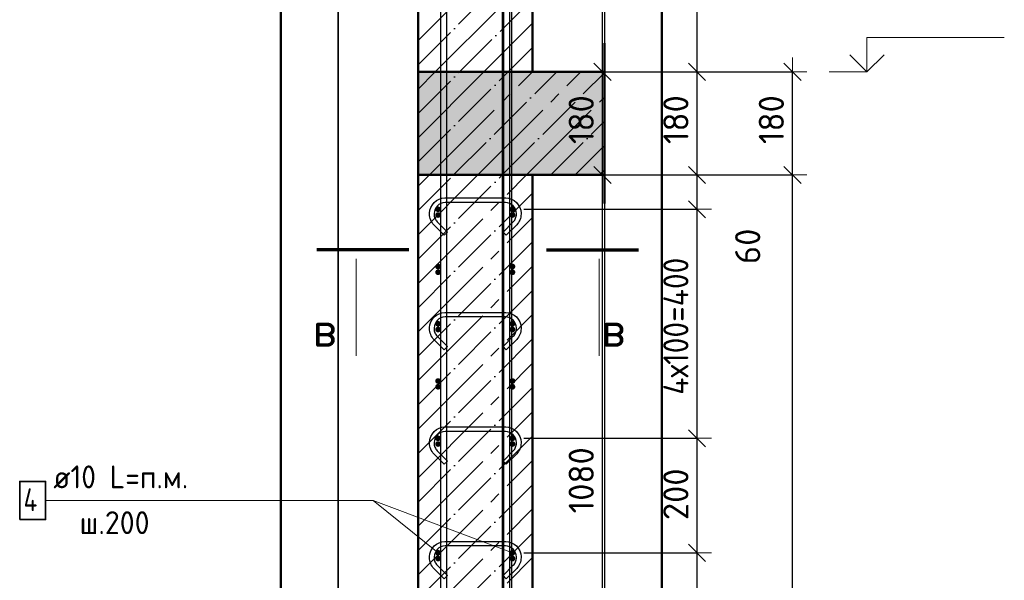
# Model space of a CAD drawing. Header units: millimetres. Extents: x -30645 to 44626, y 46540 to 77351.
# Tile 26 of 84: x -24316 to -22596, y 54207 to 55186. Entities that reach past the tile are written whole.
import ezdxf

# ---------------------------------------------------------------- set-up
doc = ezdxf.new("R2010")
doc.units = ezdxf.units.MM
doc.header["$PDMODE"] = 65
doc.linetypes.add('______11', pattern=[100, 80, -10, 0, -10])
doc.linetypes.add('______5', pattern=[220, 160, -20, 20, -20])
for name, color, linetype, lineweight in [('Standard', 7, 'Continuous', 25), ('Арм.стержн. Арматура края', 96, 'Continuous', 35), ('Арм.стержн. вертикальными 1', 22, 'Continuous', 35), ('Арм.стержн.горизонт. 1', 180, 'Continuous', 35), ('Высотная отметки_ общее', 7, 'Continuous', 13), ('Размерная линия_ общее', 7, 'Continuous', 13)]:
    doc.layers.add(name, color=color, linetype=linetype, lineweight=lineweight)
doc.layers.add('Арм.стержн. вертикальными 2', color=7, linetype='Continuous', lineweight=35, true_color=0x006e00)
doc.layers.add('Арм.стержн.Стяжки', color=7, linetype='Continuous', lineweight=35, true_color=0x501e0f)
doc.styles.add('ISOCPEUR', font='ISOCPEUR')
doc.dimstyles.new('DIMSTYLE_12', dxfattribs={"dimtxt": 44, "dimasz": 50, "dimexe": 0, "dimexo": 0, "dimgap": 22, "dimtad": 0, "dimdec": 0, "dimrnd": 5, "dimzin": 12, "dimdsep": 46, "dimtxsty": 'ISOCPEUR', "dimblk1": 'ALL_ML_STRICH', "dimblk2": 'ALL_ML_STRICH', "dimsah": 1, "dimcen": 0, "dimclrd": 7, "dimclre": 256, "dimclrt": 7, "dimadec": 0, "dimazin": 0, "dimtfac": 1, "dimtdec": 0, "dimtix": 1, "dimtmove": 2, "dimatfit": 3, "dimfxl": 0, "dimtvp": 1.2, "dimtzin": 0, "dimlwd": 0, "dimlwe": -3, "dimarcsym": 0})
doc.dimstyles.new('DIMSTYLE_3', dxfattribs={"dimtxt": 44, "dimasz": 50, "dimexe": 0, "dimexo": 0, "dimgap": 22, "dimtad": 2, "dimdec": 0, "dimrnd": 5, "dimzin": 12, "dimdsep": 46, "dimtxsty": 'ISOCPEUR', "dimblk1": 'ALL_ML_STRICH', "dimblk2": 'ALL_ML_STRICH', "dimsah": 1, "dimcen": 0, "dimclrd": 7, "dimclre": 256, "dimclrt": 7, "dimadec": 0, "dimazin": 0, "dimtfac": 1, "dimtdec": 0, "dimtix": 1, "dimtmove": 2, "dimatfit": 3, "dimfxl": 0, "dimtzin": 0, "dimlwd": 0, "dimlwe": -3, "dimarcsym": 0})

# ---------------------------------------------------------------- blocks, each defined once
blk = doc.blocks.new('ALL_ML_STRICH')
at = {"color": 0, "linetype": 'ByBlock', "lineweight": -2}
for p, q in [((0, -0.5), (0, 0.5)), ((-1, 0), (0.5, 0)), ((-0.3, -0.3), (0.3, 0.3))]:
    blk.add_line(p, q, dxfattribs=at)
blk = doc.blocks.new('*D161')
at = {"layer": 'DEFPOINTS', "color": 7, "linetype": 'Continuous', "lineweight": 13, "transparency": 33554687}
for p in [(-23420.5, 54915), (-23473, 53835), (-23298.4, 53835)]:
    blk.add_point(p, dxfattribs=at)
at = {"layer": 'Размерная линия_ общее', "color": 253, "linetype": 'Continuous', "lineweight": -2, "true_color": 0xa0a0a0, "transparency": 33554687}
for p, q in [((-23400.5, 54915), (-23298.4, 54915)), ((-23453, 53835), (-23298.4, 53835))]:
    blk.add_line(p, q, dxfattribs=at)
at = {"layer": 'Размерная линия_ общее', "color": 7, "linetype": 'Continuous', "lineweight": -2, "transparency": 33554687}
blk.add_line((-23298.4, 53835), (-23298.4, 54915), dxfattribs=at)
at = {"layer": 'Размерная линия_ общее', "color": 7, "linetype": 'Continuous', "lineweight": 13, "transparency": 33554687, "xscale": 50, "yscale": 50, "zscale": 50}
for p, rotation in [((-23298.4, 54915), 90), ((-23298.4, 53835), 270)]:
    blk.add_blockref('ALL_ML_STRICH', p, dxfattribs=dict(at, rotation=rotation))
at = {"layer": 'Размерная линия_ общее', "color": 7, "linetype": 'Continuous', "lineweight": 13, "transparency": 33554687, "insert": (-23335.4, 54381.6), "char_height": 44, "width": 176, "attachment_point": 5, "rotation": 90, "style": 'ISOCPEUR'}
blk.add_mtext('\\A1;{1080}', dxfattribs=at)
blk = doc.blocks.new('*D162')
at = {"layer": 'DEFPOINTS', "color": 7, "linetype": 'Continuous', "lineweight": 13, "transparency": 33554687}
for p in [(-23420.5, 55095), (-23420.5, 54915), (-23298.4, 54915)]:
    blk.add_point(p, dxfattribs=at)
at = {"layer": 'Размерная линия_ общее', "color": 253, "linetype": 'Continuous', "lineweight": -2, "true_color": 0xa0a0a0, "transparency": 33554687}
for p, q in [((-23400.5, 55095), (-23298.4, 55095)), ((-23400.5, 54915), (-23298.4, 54915))]:
    blk.add_line(p, q, dxfattribs=at)
at = {"layer": 'Размерная линия_ общее', "color": 7, "linetype": 'Continuous', "lineweight": -2, "transparency": 33554687}
blk.add_line((-23298.4, 54915), (-23298.4, 55095), dxfattribs=at)
at = {"layer": 'Размерная линия_ общее', "color": 7, "linetype": 'Continuous', "lineweight": 13, "transparency": 33554687, "xscale": 50, "yscale": 50, "zscale": 50}
for p, rotation in [((-23298.4, 55095), 90), ((-23298.4, 54915), 270)]:
    blk.add_blockref('ALL_ML_STRICH', p, dxfattribs=dict(at, rotation=rotation))
at = {"layer": 'Размерная линия_ общее', "color": 7, "linetype": 'Continuous', "lineweight": 13, "transparency": 33554687, "insert": (-23335.4, 55011.6), "char_height": 44, "width": 132, "attachment_point": 5, "rotation": 90, "style": 'ISOCPEUR'}
blk.add_mtext('\\A1;{180}', dxfattribs=at)
blk = doc.blocks.new('*D163')
at = {"layer": 'DEFPOINTS', "color": 7, "linetype": 'Continuous', "lineweight": 13, "transparency": 33554687}
for p in [(-23457, 56175), (-23420.5, 55095), (-23298.4, 55095)]:
    blk.add_point(p, dxfattribs=at)
at = {"layer": 'Размерная линия_ общее', "color": 253, "linetype": 'Continuous', "lineweight": -2, "true_color": 0xa0a0a0, "transparency": 33554687}
for p, q in [((-23437, 56175), (-23298.4, 56175)), ((-23400.5, 55095), (-23298.4, 55095))]:
    blk.add_line(p, q, dxfattribs=at)
at = {"layer": 'Размерная линия_ общее', "color": 7, "linetype": 'Continuous', "lineweight": -2, "transparency": 33554687}
blk.add_line((-23298.4, 55095), (-23298.4, 56175), dxfattribs=at)
at = {"layer": 'Размерная линия_ общее', "color": 7, "linetype": 'Continuous', "lineweight": 13, "transparency": 33554687, "xscale": 50, "yscale": 50, "zscale": 50}
for p, rotation in [((-23298.4, 56175), 90), ((-23298.4, 55095), 270)]:
    blk.add_blockref('ALL_ML_STRICH', p, dxfattribs=dict(at, rotation=rotation))
at = {"layer": 'Размерная линия_ общее', "color": 7, "linetype": 'Continuous', "lineweight": 13, "transparency": 33554687, "insert": (-23335.4, 55641.6), "char_height": 44, "width": 176, "attachment_point": 5, "rotation": 90, "style": 'ISOCPEUR'}
blk.add_mtext('\\A1;{1080}', dxfattribs=at)
blk = doc.blocks.new('COMPLEX_ELEVATIONDIM_6')
at = {"layer": 'Высотная отметки_ общее', "color": 7, "linetype": 'Continuous', "lineweight": 13, "transparency": 33554687}
for p, q in [((-22836.3, 55095), (-22836.3, 55155)), ((-22836.3, 55155), (-22596.3, 55155)), ((-22836.3, 55095), (-22866.3, 55125)), ((-22836.3, 55095), (-22806.3, 55125)), ((-22836.3, 55095), (-22836.3, 55095)), ((-22836.3, 55095), (-22836.3, 55095)), ((-22836.3, 55095), (-22836.3, 55095)), ((-22836.3, 55095), (-22836.3, 55095))]:
    blk.add_line(p, q, dxfattribs=at)
blk.add_lwpolyline([(-22836.3, 55095), (-22842, 55095), (-22842, 55095), (-22902.5, 55095)], dxfattribs=at)
blk = doc.blocks.new('*D165')
at = {"layer": 'DEFPOINTS', "color": 7, "linetype": 'Continuous', "lineweight": 13, "transparency": 33554687}
for p in [(-23324.3, 54915), (-23295.6, 51795), (-22966.3, 51795)]:
    blk.add_point(p, dxfattribs=at)
at = {"layer": 'Размерная линия_ общее', "color": 253, "linetype": 'Continuous', "lineweight": -2, "true_color": 0xa0a0a0, "transparency": 33554687}
for p, q in [((-23304.3, 54915), (-22966.3, 54915)), ((-23275.6, 51795), (-22966.3, 51795))]:
    blk.add_line(p, q, dxfattribs=at)
at = {"layer": 'Размерная линия_ общее', "color": 7, "linetype": 'Continuous', "lineweight": -2, "transparency": 33554687}
blk.add_line((-22966.3, 51795), (-22966.3, 54915), dxfattribs=at)
at = {"layer": 'Размерная линия_ общее', "color": 7, "linetype": 'Continuous', "lineweight": 13, "transparency": 33554687, "xscale": 50, "yscale": 50, "zscale": 50}
for p, rotation in [((-22966.3, 54915), 90), ((-22966.3, 51795), 270)]:
    blk.add_blockref('ALL_ML_STRICH', p, dxfattribs=dict(at, rotation=rotation))
at = {"layer": 'Размерная линия_ общее', "color": 7, "linetype": 'Continuous', "lineweight": 13, "transparency": 33554687, "insert": (-23003.3, 53361.6), "char_height": 44, "width": 176, "attachment_point": 5, "rotation": 90, "style": 'ISOCPEUR'}
blk.add_mtext('\\A1;{3120}', dxfattribs=at)
blk = doc.blocks.new('*D166')
at = {"layer": 'DEFPOINTS', "color": 7, "linetype": 'Continuous', "lineweight": 13, "transparency": 33554687}
for p in [(-23320.2, 55095), (-23324.3, 54915), (-22966.3, 54915)]:
    blk.add_point(p, dxfattribs=at)
at = {"layer": 'Размерная линия_ общее', "color": 253, "linetype": 'Continuous', "lineweight": -2, "true_color": 0xa0a0a0, "transparency": 33554687}
for p, q in [((-23300.2, 55095), (-22966.3, 55095)), ((-23304.3, 54915), (-22966.3, 54915))]:
    blk.add_line(p, q, dxfattribs=at)
at = {"layer": 'Размерная линия_ общее', "color": 7, "linetype": 'Continuous', "lineweight": -2, "transparency": 33554687}
blk.add_line((-22966.3, 54915), (-22966.3, 55095), dxfattribs=at)
at = {"layer": 'Размерная линия_ общее', "color": 7, "linetype": 'Continuous', "lineweight": 13, "transparency": 33554687, "xscale": 50, "yscale": 50, "zscale": 50}
for p, rotation in [((-22966.3, 55095), 90), ((-22966.3, 54915), 270)]:
    blk.add_blockref('ALL_ML_STRICH', p, dxfattribs=dict(at, rotation=rotation))
at = {"layer": 'Размерная линия_ общее', "color": 7, "linetype": 'Continuous', "lineweight": 13, "transparency": 33554687, "insert": (-23003.3, 55011.6), "char_height": 44, "width": 132, "attachment_point": 5, "rotation": 90, "style": 'ISOCPEUR'}
blk.add_mtext('\\A1;{180}', dxfattribs=at)
blk = doc.blocks.new('*D168')
at = {"layer": 'DEFPOINTS', "color": 7, "linetype": 'Continuous', "lineweight": 13, "transparency": 33554687}
for p in [(-23455.5, 54255), (-23455.5, 51855), (-23133.1, 51855)]:
    blk.add_point(p, dxfattribs=at)
at = {"layer": 'Размерная линия_ общее', "color": 253, "linetype": 'Continuous', "lineweight": -2, "true_color": 0xa0a0a0, "transparency": 33554687}
for p, q in [((-23435.5, 54255), (-23133.1, 54255)), ((-23435.5, 51855), (-23133.1, 51855))]:
    blk.add_line(p, q, dxfattribs=at)
at = {"layer": 'Размерная линия_ общее', "color": 7, "linetype": 'Continuous', "lineweight": -2, "transparency": 33554687}
blk.add_line((-23133.1, 51855), (-23133.1, 54255), dxfattribs=at)
at = {"layer": 'Размерная линия_ общее', "color": 7, "linetype": 'Continuous', "lineweight": 13, "transparency": 33554687, "xscale": 50, "yscale": 50, "zscale": 50}
for p, rotation in [((-23133.1, 54255), 90), ((-23133.1, 51855), 270)]:
    blk.add_blockref('ALL_ML_STRICH', p, dxfattribs=dict(at, rotation=rotation))
at = {"layer": 'Размерная линия_ общее', "color": 7, "linetype": 'Continuous', "lineweight": 13, "transparency": 33554687, "insert": (-23192.1, 52905), "char_height": 44, "width": 2.2, "attachment_point": 1, "rotation": 90, "line_spacing_factor": 0.60241, "style": 'ISOCPEUR'}
blk.add_mtext('\\W0.91;12х200=2400', dxfattribs=at)
blk = doc.blocks.new('*D169')
at = {"layer": 'DEFPOINTS', "color": 7, "linetype": 'Continuous', "lineweight": 13, "transparency": 33554687}
for p in [(-23455.5, 54455), (-23455.5, 54255), (-23133.1, 54255)]:
    blk.add_point(p, dxfattribs=at)
at = {"layer": 'Размерная линия_ общее', "color": 253, "linetype": 'Continuous', "lineweight": -2, "true_color": 0xa0a0a0, "transparency": 33554687}
for p, q in [((-23435.5, 54455), (-23133.1, 54455)), ((-23435.5, 54255), (-23133.1, 54255))]:
    blk.add_line(p, q, dxfattribs=at)
at = {"layer": 'Размерная линия_ общее', "color": 7, "linetype": 'Continuous', "lineweight": -2, "transparency": 33554687}
blk.add_line((-23133.1, 54255), (-23133.1, 54455), dxfattribs=at)
at = {"layer": 'Размерная линия_ общее', "color": 7, "linetype": 'Continuous', "lineweight": 13, "transparency": 33554687, "xscale": 50, "yscale": 50, "zscale": 50}
for p, rotation in [((-23133.1, 54455), 90), ((-23133.1, 54255), 270)]:
    blk.add_blockref('ALL_ML_STRICH', p, dxfattribs=dict(at, rotation=rotation))
at = {"layer": 'Размерная линия_ общее', "color": 7, "linetype": 'Continuous', "lineweight": 13, "transparency": 33554687, "insert": (-23170.1, 54357.2), "char_height": 44, "width": 132, "attachment_point": 5, "rotation": 90, "style": 'ISOCPEUR'}
blk.add_mtext('\\A1;{200}', dxfattribs=at)
blk = doc.blocks.new('*D170')
at = {"layer": 'DEFPOINTS', "color": 7, "linetype": 'Continuous', "lineweight": 13, "transparency": 33554687}
for p in [(-23455.5, 54855), (-23455.5, 54455), (-23133.1, 54455)]:
    blk.add_point(p, dxfattribs=at)
at = {"layer": 'Размерная линия_ общее', "color": 253, "linetype": 'Continuous', "lineweight": -2, "true_color": 0xa0a0a0, "transparency": 33554687}
for p, q in [((-23435.5, 54855), (-23133.1, 54855)), ((-23435.5, 54455), (-23133.1, 54455))]:
    blk.add_line(p, q, dxfattribs=at)
at = {"layer": 'Размерная линия_ общее', "color": 7, "linetype": 'Continuous', "lineweight": -2, "transparency": 33554687}
blk.add_line((-23133.1, 54455), (-23133.1, 54855), dxfattribs=at)
at = {"layer": 'Размерная линия_ общее', "color": 7, "linetype": 'Continuous', "lineweight": 13, "transparency": 33554687, "xscale": 50, "yscale": 50, "zscale": 50}
for p, rotation in [((-23133.1, 54855), 90), ((-23133.1, 54455), 270)]:
    blk.add_blockref('ALL_ML_STRICH', p, dxfattribs=dict(at, rotation=rotation))
at = {"layer": 'Размерная линия_ общее', "color": 7, "linetype": 'Continuous', "lineweight": 13, "transparency": 33554687, "insert": (-23192.1, 54531), "char_height": 44, "width": 2.2, "attachment_point": 1, "rotation": 90, "line_spacing_factor": 0.60241, "style": 'ISOCPEUR'}
blk.add_mtext('\\W0.91;4х100=400', dxfattribs=at)
blk = doc.blocks.new('*D171')
at = {"layer": 'DEFPOINTS', "color": 7, "linetype": 'Continuous', "lineweight": 13, "transparency": 33554687}
for p in [(-23420.5, 54915), (-23455.5, 54855), (-23133.1, 54855)]:
    blk.add_point(p, dxfattribs=at)
at = {"layer": 'Размерная линия_ общее', "color": 253, "linetype": 'Continuous', "lineweight": -2, "true_color": 0xa0a0a0, "transparency": 33554687}
for p, q in [((-23400.5, 54915), (-23133.1, 54915)), ((-23435.5, 54855), (-23133.1, 54855))]:
    blk.add_line(p, q, dxfattribs=at)
at = {"layer": 'Размерная линия_ общее', "color": 7, "linetype": 'Continuous', "lineweight": -2, "transparency": 33554687}
blk.add_line((-23133.1, 54855), (-23133.1, 54915), dxfattribs=at)
at = {"layer": 'Размерная линия_ общее', "color": 7, "linetype": 'Continuous', "lineweight": 13, "transparency": 33554687, "xscale": 50, "yscale": 50, "zscale": 50}
for p, rotation in [((-23133.1, 54915), 90), ((-23133.1, 54855), 270)]:
    blk.add_blockref('ALL_ML_STRICH', p, dxfattribs=dict(at, rotation=rotation))
at = {"layer": 'Размерная линия_ общее', "color": 7, "linetype": 'Continuous', "lineweight": 13, "transparency": 33554687, "insert": (-23044.6, 54790.3), "char_height": 44, "width": 88, "attachment_point": 5, "rotation": 90, "style": 'ISOCPEUR'}
blk.add_mtext('\\A1;{60}', dxfattribs=at)
blk = doc.blocks.new('*D172')
at = {"layer": 'DEFPOINTS', "color": 7, "linetype": 'Continuous', "lineweight": 13, "transparency": 33554687}
for p in [(-23420.5, 55095), (-23420.5, 54915), (-23133.1, 54915)]:
    blk.add_point(p, dxfattribs=at)
at = {"layer": 'Размерная линия_ общее', "color": 253, "linetype": 'Continuous', "lineweight": -2, "true_color": 0xa0a0a0, "transparency": 33554687}
for p, q in [((-23400.5, 55095), (-23133.1, 55095)), ((-23400.5, 54915), (-23133.1, 54915))]:
    blk.add_line(p, q, dxfattribs=at)
at = {"layer": 'Размерная линия_ общее', "color": 7, "linetype": 'Continuous', "lineweight": -2, "transparency": 33554687}
blk.add_line((-23133.1, 54915), (-23133.1, 55095), dxfattribs=at)
at = {"layer": 'Размерная линия_ общее', "color": 7, "linetype": 'Continuous', "lineweight": 13, "transparency": 33554687, "xscale": 50, "yscale": 50, "zscale": 50}
for p, rotation in [((-23133.1, 55095), 90), ((-23133.1, 54915), 270)]:
    blk.add_blockref('ALL_ML_STRICH', p, dxfattribs=dict(at, rotation=rotation))
at = {"layer": 'Размерная линия_ общее', "color": 7, "linetype": 'Continuous', "lineweight": 13, "transparency": 33554687, "insert": (-23170.1, 55011.6), "char_height": 44, "width": 132, "attachment_point": 5, "rotation": 90, "style": 'ISOCPEUR'}
blk.add_mtext('\\A1;{180}', dxfattribs=at)
blk = doc.blocks.new('*D173')
at = {"layer": 'DEFPOINTS', "color": 7, "linetype": 'Continuous', "lineweight": 13, "transparency": 33554687}
for p in [(-23460.5, 55925), (-23420.5, 55095), (-23133.1, 55095)]:
    blk.add_point(p, dxfattribs=at)
at = {"layer": 'Размерная линия_ общее', "color": 253, "linetype": 'Continuous', "lineweight": -2, "true_color": 0xa0a0a0, "transparency": 33554687}
for p, q in [((-23440.5, 55925), (-23133.1, 55925)), ((-23400.5, 55095), (-23133.1, 55095))]:
    blk.add_line(p, q, dxfattribs=at)
at = {"layer": 'Размерная линия_ общее', "color": 7, "linetype": 'Continuous', "lineweight": -2, "transparency": 33554687}
blk.add_line((-23133.1, 55095), (-23133.1, 55925), dxfattribs=at)
at = {"layer": 'Размерная линия_ общее', "color": 7, "linetype": 'Continuous', "lineweight": 13, "transparency": 33554687, "xscale": 50, "yscale": 50, "zscale": 50}
for p, rotation in [((-23133.1, 55925), 90), ((-23133.1, 55095), 270)]:
    blk.add_blockref('ALL_ML_STRICH', p, dxfattribs=dict(at, rotation=rotation))
at = {"layer": 'Размерная линия_ общее', "color": 7, "linetype": 'Continuous', "lineweight": 13, "transparency": 33554687, "insert": (-23170.1, 55512.2), "char_height": 44, "width": 132, "attachment_point": 5, "rotation": 90, "style": 'ISOCPEUR'}
blk.add_mtext('\\A1;{830}', dxfattribs=at)

msp = doc.modelspace()

# ---------------------------------------------------------------- hatches: boundary and pattern name
at = {"layer": 'Standard', "linetype": 'Continuous', "lineweight": -3, "transparency": 33554687}
msp.add_hatch(color=9, dxfattribs=at).paths.add_polyline_path([(-23620.5, 55095), (-23620.5, 54915), (-23294.9, 54915), (-23294.9, 55095)])
at = {"layer": 'Арм.стержн. Арматура края', "linetype": 'Continuous', "lineweight": 50, "transparency": 33554687}
for points in [[(-23580.5, 54845), (-23580.9, 54847), (-23582, 54848.6), (-23583.6, 54849.7), (-23585.5, 54850), (-23587.4, 54849.7), (-23589, 54848.6), (-23590.1, 54847), (-23590.5, 54845), (-23590.1, 54843.1), (-23589, 54841.5), (-23587.4, 54840.4), (-23585.5, 54840), (-23583.6, 54840.4), (-23582, 54841.5), (-23580.9, 54843.1)], [(-23450.5, 54845), (-23450.9, 54847), (-23452, 54848.6), (-23453.6, 54849.7), (-23455.5, 54850), (-23457.4, 54849.7), (-23459, 54848.6), (-23460.1, 54847), (-23460.5, 54845), (-23460.1, 54843.1), (-23459, 54841.5), (-23457.4, 54840.4), (-23455.5, 54840), (-23453.6, 54840.4), (-23452, 54841.5), (-23450.9, 54843.1)], [(-23580.5, 54745), (-23580.9, 54747), (-23582, 54748.6), (-23583.6, 54749.7), (-23585.5, 54750), (-23587.4, 54749.7), (-23589, 54748.6), (-23590.1, 54747), (-23590.5, 54745), (-23590.1, 54743.1), (-23589, 54741.5), (-23587.4, 54740.4), (-23585.5, 54740), (-23583.6, 54740.4), (-23582, 54741.5), (-23580.9, 54743.1)], [(-23450.5, 54745), (-23450.9, 54747), (-23452, 54748.6), (-23453.6, 54749.7), (-23455.5, 54750), (-23457.4, 54749.7), (-23459, 54748.6), (-23460.1, 54747), (-23460.5, 54745), (-23460.1, 54743.1), (-23459, 54741.5), (-23457.4, 54740.4), (-23455.5, 54740), (-23453.6, 54740.4), (-23452, 54741.5), (-23450.9, 54743.1)], [(-23580.5, 54645), (-23580.9, 54647), (-23582, 54648.6), (-23583.6, 54649.7), (-23585.5, 54650), (-23587.4, 54649.7), (-23589, 54648.6), (-23590.1, 54647), (-23590.5, 54645), (-23590.1, 54643.1), (-23589, 54641.5), (-23587.4, 54640.4), (-23585.5, 54640), (-23583.6, 54640.4), (-23582, 54641.5), (-23580.9, 54643.1)], [(-23450.5, 54645), (-23450.9, 54647), (-23452, 54648.6), (-23453.6, 54649.7), (-23455.5, 54650), (-23457.4, 54649.7), (-23459, 54648.6), (-23460.1, 54647), (-23460.5, 54645), (-23460.1, 54643.1), (-23459, 54641.5), (-23457.4, 54640.4), (-23455.5, 54640), (-23453.6, 54640.4), (-23452, 54641.5), (-23450.9, 54643.1)], [(-23580.5, 54545), (-23580.9, 54547), (-23582, 54548.6), (-23583.6, 54549.7), (-23585.5, 54550), (-23587.4, 54549.7), (-23589, 54548.6), (-23590.1, 54547), (-23590.5, 54545), (-23590.1, 54543.1), (-23589, 54541.5), (-23587.4, 54540.4), (-23585.5, 54540), (-23583.6, 54540.4), (-23582, 54541.5), (-23580.9, 54543.1)], [(-23450.5, 54545), (-23450.9, 54547), (-23452, 54548.6), (-23453.6, 54549.7), (-23455.5, 54550), (-23457.4, 54549.7), (-23459, 54548.6), (-23460.1, 54547), (-23460.5, 54545), (-23460.1, 54543.1), (-23459, 54541.5), (-23457.4, 54540.4), (-23455.5, 54540), (-23453.6, 54540.4), (-23452, 54541.5), (-23450.9, 54543.1)], [(-23580.5, 54445), (-23580.9, 54447), (-23582, 54448.6), (-23583.6, 54449.7), (-23585.5, 54450), (-23587.4, 54449.7), (-23589, 54448.6), (-23590.1, 54447), (-23590.5, 54445), (-23590.1, 54443.1), (-23589, 54441.5), (-23587.4, 54440.4), (-23585.5, 54440), (-23583.6, 54440.4), (-23582, 54441.5), (-23580.9, 54443.1)], [(-23450.5, 54445), (-23450.9, 54447), (-23452, 54448.6), (-23453.6, 54449.7), (-23455.5, 54450), (-23457.4, 54449.7), (-23459, 54448.6), (-23460.1, 54447), (-23460.5, 54445), (-23460.1, 54443.1), (-23459, 54441.5), (-23457.4, 54440.4), (-23455.5, 54440), (-23453.6, 54440.4), (-23452, 54441.5), (-23450.9, 54443.1)], [(-23580.5, 54245), (-23580.9, 54247), (-23582, 54248.6), (-23583.6, 54249.7), (-23585.5, 54250), (-23587.4, 54249.7), (-23589, 54248.6), (-23590.1, 54247), (-23590.5, 54245), (-23590.1, 54243.1), (-23589, 54241.5), (-23587.4, 54240.4), (-23585.5, 54240), (-23583.6, 54240.4), (-23582, 54241.5), (-23580.9, 54243.1)], [(-23450.5, 54245), (-23450.9, 54247), (-23452, 54248.6), (-23453.6, 54249.7), (-23455.5, 54250), (-23457.4, 54249.7), (-23459, 54248.6), (-23460.1, 54247), (-23460.5, 54245), (-23460.1, 54243.1), (-23459, 54241.5), (-23457.4, 54240.4), (-23455.5, 54240), (-23453.6, 54240.4), (-23452, 54241.5), (-23450.9, 54243.1)]]:
    msp.add_hatch(color=4, dxfattribs=at).paths.add_polyline_path(points)
at = {"layer": 'Арм.стержн.горизонт. 1', "linetype": 'Continuous', "lineweight": 50, "transparency": 33554687}
for points in [[(-23580.5, 54855), (-23580.9, 54857), (-23582, 54858.6), (-23583.6, 54859.7), (-23585.5, 54860), (-23587.4, 54859.7), (-23589, 54858.6), (-23590.1, 54857), (-23590.5, 54855), (-23590.1, 54853.1), (-23589, 54851.5), (-23587.4, 54850.4), (-23585.5, 54850), (-23583.6, 54850.4), (-23582, 54851.5), (-23580.9, 54853.1)], [(-23450.5, 54855), (-23450.9, 54857), (-23452, 54858.6), (-23453.6, 54859.7), (-23455.5, 54860), (-23457.4, 54859.7), (-23459, 54858.6), (-23460.1, 54857), (-23460.5, 54855), (-23460.1, 54853.1), (-23459, 54851.5), (-23457.4, 54850.4), (-23455.5, 54850), (-23453.6, 54850.4), (-23452, 54851.5), (-23450.9, 54853.1)], [(-23580.5, 54755), (-23580.9, 54757), (-23582, 54758.6), (-23583.6, 54759.7), (-23585.5, 54760), (-23587.4, 54759.7), (-23589, 54758.6), (-23590.1, 54757), (-23590.5, 54755), (-23590.1, 54753.1), (-23589, 54751.5), (-23587.4, 54750.4), (-23585.5, 54750), (-23583.6, 54750.4), (-23582, 54751.5), (-23580.9, 54753.1)], [(-23450.5, 54755), (-23450.9, 54757), (-23452, 54758.6), (-23453.6, 54759.7), (-23455.5, 54760), (-23457.4, 54759.7), (-23459, 54758.6), (-23460.1, 54757), (-23460.5, 54755), (-23460.1, 54753.1), (-23459, 54751.5), (-23457.4, 54750.4), (-23455.5, 54750), (-23453.6, 54750.4), (-23452, 54751.5), (-23450.9, 54753.1)], [(-23580.5, 54655), (-23580.9, 54657), (-23582, 54658.6), (-23583.6, 54659.7), (-23585.5, 54660), (-23587.4, 54659.7), (-23589, 54658.6), (-23590.1, 54657), (-23590.5, 54655), (-23590.1, 54653.1), (-23589, 54651.5), (-23587.4, 54650.4), (-23585.5, 54650), (-23583.6, 54650.4), (-23582, 54651.5), (-23580.9, 54653.1)], [(-23450.5, 54655), (-23450.9, 54657), (-23452, 54658.6), (-23453.6, 54659.7), (-23455.5, 54660), (-23457.4, 54659.7), (-23459, 54658.6), (-23460.1, 54657), (-23460.5, 54655), (-23460.1, 54653.1), (-23459, 54651.5), (-23457.4, 54650.4), (-23455.5, 54650), (-23453.6, 54650.4), (-23452, 54651.5), (-23450.9, 54653.1)], [(-23580.5, 54555), (-23580.9, 54557), (-23582, 54558.6), (-23583.6, 54559.7), (-23585.5, 54560), (-23587.4, 54559.7), (-23589, 54558.6), (-23590.1, 54557), (-23590.5, 54555), (-23590.1, 54553.1), (-23589, 54551.5), (-23587.4, 54550.4), (-23585.5, 54550), (-23583.6, 54550.4), (-23582, 54551.5), (-23580.9, 54553.1)], [(-23450.5, 54555), (-23450.9, 54557), (-23452, 54558.6), (-23453.6, 54559.7), (-23455.5, 54560), (-23457.4, 54559.7), (-23459, 54558.6), (-23460.1, 54557), (-23460.5, 54555), (-23460.1, 54553.1), (-23459, 54551.5), (-23457.4, 54550.4), (-23455.5, 54550), (-23453.6, 54550.4), (-23452, 54551.5), (-23450.9, 54553.1)], [(-23580.5, 54455), (-23580.9, 54457), (-23582, 54458.6), (-23583.6, 54459.7), (-23585.5, 54460), (-23587.4, 54459.7), (-23589, 54458.6), (-23590.1, 54457), (-23590.5, 54455), (-23590.1, 54453.1), (-23589, 54451.5), (-23587.4, 54450.4), (-23585.5, 54450), (-23583.6, 54450.4), (-23582, 54451.5), (-23580.9, 54453.1)], [(-23450.5, 54455), (-23450.9, 54457), (-23452, 54458.6), (-23453.6, 54459.7), (-23455.5, 54460), (-23457.4, 54459.7), (-23459, 54458.6), (-23460.1, 54457), (-23460.5, 54455), (-23460.1, 54453.1), (-23459, 54451.5), (-23457.4, 54450.4), (-23455.5, 54450), (-23453.6, 54450.4), (-23452, 54451.5), (-23450.9, 54453.1)], [(-23580.5, 54255), (-23580.9, 54257), (-23582, 54258.6), (-23583.6, 54259.7), (-23585.5, 54260), (-23587.4, 54259.7), (-23589, 54258.6), (-23590.1, 54257), (-23590.5, 54255), (-23590.1, 54253.1), (-23589, 54251.5), (-23587.4, 54250.4), (-23585.5, 54250), (-23583.6, 54250.4), (-23582, 54251.5), (-23580.9, 54253.1)], [(-23450.5, 54255), (-23450.9, 54257), (-23452, 54258.6), (-23453.6, 54259.7), (-23455.5, 54260), (-23457.4, 54259.7), (-23459, 54258.6), (-23460.1, 54257), (-23460.5, 54255), (-23460.1, 54253.1), (-23459, 54251.5), (-23457.4, 54250.4), (-23455.5, 54250), (-23453.6, 54250.4), (-23452, 54251.5), (-23450.9, 54253.1)]]:
    msp.add_hatch(color=4, dxfattribs=at).paths.add_polyline_path(points)

# ---------------------------------------------------------------- linework, layer by layer
at = {"color": 52, "linetype": 'Continuous', "lineweight": -3, "transparency": 33554687}
for p, q in [((-23760.3, 56224.8), (-23760.3, 51492.5)), ((-23760.3, 51492.5), (-23760.3, 56224.8)), ((-23294.9, 56224.8), (-23294.9, 51492.5)), ((-23294.9, 56224.8), (-23294.9, 51492.5))]:
    msp.add_line(p, q, dxfattribs=at)
at = {"color": 7, "linetype": 'Continuous', "lineweight": 50, "transparency": 33554687}
for p, q in [((-23620.5, 56224.8), (-23620.5, 55095)), ((-23420.5, 55095), (-23420.5, 56224.8)), ((-23620.5, 55095), (-23420.5, 55095))]:
    msp.add_line(p, q, dxfattribs=at)
at = {"color": 253, "linetype": '______5', "lineweight": -3, "true_color": 0xababab, "transparency": 33554687}
for p, q in [((-23620.5, 55149.8), (-23420.5, 55349.8)), ((-23590.4, 55095), (-23420.5, 55265)), ((-23505.6, 55095), (-23420.5, 55180.1)), ((-23420.7, 55095), (-23420.5, 55095.3))]:
    msp.add_line(p, q, dxfattribs=at)
at = {"color": 253, "linetype": '______11', "lineweight": -3, "true_color": 0xababab, "transparency": 33554687}
for p, q in [((-23620.5, 55107.4), (-23420.5, 55307.4)), ((-23548, 55095), (-23420.5, 55222.5)), ((-23463.1, 55095), (-23420.5, 55137.7))]:
    msp.add_line(p, q, dxfattribs=at)
at = {"layer": 'Standard', "color": 7, "linetype": 'Continuous', "lineweight": 50, "transparency": 33554687}
for p, q in [((-23294.9, 55145), (-23294.9, 54865)), ((-23420.5, 55095), (-23620.5, 55095)), ((-23620.5, 55095), (-23620.5, 54915)), ((-23294.9, 55095), (-23420.5, 55095)), ((-23420.5, 54915), (-23620.5, 54915)), ((-23620.5, 54915), (-23620.5, 51795)), ((-23620.5, 54915), (-23420.5, 54915)), ((-23420.5, 51795), (-23420.5, 54915)), ((-23420.5, 54915), (-23294.9, 54915))]:
    msp.add_line(p, q, dxfattribs=at)
at = {"layer": 'Standard', "color": 253, "linetype": '______11', "lineweight": -3, "true_color": 0xababab, "transparency": 33554687}
for p, q in [((-23620.5, 55022.5), (-23548, 55095)), ((-23620.5, 54937.7), (-23463.1, 55095)), ((-23558.3, 54915), (-23378.3, 55095)), ((-23473.4, 54915), (-23294.9, 55093.6)), ((-23388.6, 54915), (-23294.9, 55008.7)), ((-23303.7, 54915), (-23294.9, 54923.9)), ((-23620.5, 54768), (-23473.4, 54915)), ((-23620.5, 54852.8), (-23558.3, 54915)), ((-23620.5, 54683.1), (-23420.5, 54883.1)), ((-23620.5, 54598.3), (-23420.5, 54798.3)), ((-23620.5, 54513.4), (-23420.5, 54713.4)), ((-23620.5, 54428.6), (-23420.5, 54628.6)), ((-23620.5, 54343.7), (-23420.5, 54543.7)), ((-23620.5, 54258.9), (-23420.5, 54458.9)), ((-23620.5, 54174), (-23420.5, 54374)), ((-23620.5, 54089.2), (-23420.5, 54289.2))]:
    msp.add_line(p, q, dxfattribs=at)
at = {"layer": 'Standard', "color": 253, "linetype": '______5', "lineweight": -3, "true_color": 0xababab, "transparency": 33554687}
for p, q in [((-23620.5, 55065), (-23590.4, 55095)), ((-23620.5, 54980.1), (-23505.6, 55095)), ((-23600.7, 54915), (-23420.7, 55095)), ((-23515.9, 54915), (-23335.9, 55095)), ((-23431, 54915), (-23294.9, 55051.1)), ((-23346.1, 54915), (-23294.9, 54966.3)), ((-23620.5, 54725.5), (-23431, 54915)), ((-23620.5, 54810.4), (-23515.9, 54915)), ((-23620.5, 54895.3), (-23600.7, 54915)), ((-23620.5, 54640.7), (-23420.5, 54840.7)), ((-23620.5, 54555.8), (-23420.5, 54755.8)), ((-23620.5, 54471), (-23420.5, 54671)), ((-23620.5, 54386.1), (-23420.5, 54586.1)), ((-23620.5, 54301.3), (-23420.5, 54501.3)), ((-23620.5, 54216.4), (-23420.5, 54416.4)), ((-23620.5, 54131.6), (-23420.5, 54331.6)), ((-23620.5, 54046.7), (-23420.5, 54246.7))]:
    msp.add_line(p, q, dxfattribs=at)
at = {"layer": 'Standard', "color": 7, "linetype": 'Continuous', "lineweight": 70, "transparency": 33554687}
for p, q in [((-23636.3, 54784.4), (-23797.1, 54784.4)), ((-23396.3, 54784.4), (-23235.5, 54784.4))]:
    msp.add_line(p, q, dxfattribs=at)
at = {"layer": 'Standard', "color": 7, "linetype": 'Continuous', "lineweight": 13, "transparency": 33554687}
for p, q in [((-23728.6, 54768.5), (-23728.6, 54598.9)), ((-23304.1, 54768.5), (-23304.1, 54598.9)), ((-23455.5, 54255), (-23699.1, 54346.3))]:
    msp.add_line(p, q, dxfattribs=at)
at = {"layer": 'Standard', "color": 7, "linetype": 'Continuous', "lineweight": 50, "transparency": 33554687}
msp.add_lwpolyline([(-23860.3, 51392.5), (-23194.9, 51392.5), (-23194.9, 56324.8), (-23860.3, 56324.8), (-23860.3, 51392.5)], dxfattribs=at)
at = {"layer": 'Арм.стержн. вертикальными 1', "color": 4, "linetype": 'Continuous', "lineweight": 25, "transparency": 33554687}
for points in [[(-23580.5, 51795), (-23580.5, 55925), (-23570.5, 55925), (-23570.5, 51795), (-23580.5, 51795)], [(-23580.5, 51795), (-23580.5, 55925), (-23570.5, 55925), (-23570.5, 51795), (-23580.5, 51795)], [(-23470.5, 51795), (-23470.5, 55925), (-23460.5, 55925), (-23460.5, 51795), (-23470.5, 51795)], [(-23470.5, 51795), (-23470.5, 55925), (-23460.5, 55925), (-23460.5, 51795), (-23470.5, 51795)]]:
    msp.add_lwpolyline(points, dxfattribs=at)
at = {"layer": 'Арм.стержн. вертикальными 2', "color": 7, "linetype": 'Continuous', "lineweight": 25, "transparency": 33554687}
msp.add_lwpolyline([(-23457, 56175), (-23457, 53835), (-23473, 53835), (-23473, 56175), (-23457, 56175)], dxfattribs=at)
msp.add_lwpolyline([(-23457, 56175), (-23457, 53835), (-23473, 53835), (-23473, 56175), (-23457, 56175)], dxfattribs=at)
at = {"layer": 'Арм.стержн.горизонт. 1', "color": 7, "linetype": 'Continuous', "lineweight": 13, "transparency": 33554687}
for p, q in [((-24271.1, 54346.3), (-23699.1, 54346.3)), ((-23699.1, 54346.3), (-23585.5, 54255))]:
    msp.add_line(p, q, dxfattribs=at)
at = {"layer": 'Арм.стержн.горизонт. 1', "color": 7, "linetype": 'Continuous', "lineweight": 35, "transparency": 33554687}
msp.add_lwpolyline([(-24316.4, 54312.9), (-24271.1, 54312.9), (-24271.1, 54379.6), (-24316.4, 54379.6), (-24316.4, 54312.9)], dxfattribs=at)
at = {"layer": 'Арм.стержн.Стяжки', "color": 40, "linetype": 'Continuous', "lineweight": 25, "transparency": 33554687}
for points in [[(-23471.9, 54815.3), (-23454.1, 54833.2), (-23452.8, 54834.6), (-23451.7, 54836.1), (-23450.8, 54837.7), (-23450, 54839.4), (-23449.4, 54841.1), (-23448.9, 54842.9), (-23448.6, 54844.8), (-23448.5, 54846.7), (-23448.5, 54847.8), (-23449, 54851.4), (-23450.2, 54855.1), (-23452.1, 54858.4), (-23454.4, 54861.2), (-23457.1, 54863.5), (-23460.4, 54865.3), (-23464.1, 54866.5), (-23467.7, 54867), (-23573.3, 54867), (-23576.9, 54866.5), (-23580.5, 54865.3), (-23583.9, 54863.5), (-23586.6, 54861.2), (-23588.9, 54858.4), (-23590.8, 54855.1), (-23592, 54851.4), (-23592.5, 54847.8), (-23592.5, 54846.7), (-23592.4, 54844.8), (-23592.1, 54842.9), (-23591.6, 54841.1), (-23591, 54839.4), (-23590.2, 54837.7), (-23589.2, 54836.1), (-23588.1, 54834.6), (-23586.9, 54833.2), (-23569, 54815.3), (-23574.7, 54809.7), (-23592.8, 54827.7), (-23594.4, 54829.6), (-23595.9, 54831.7), (-23597.3, 54834), (-23598.4, 54836.3), (-23599.2, 54838.7), (-23599.9, 54841.3), (-23600.3, 54843.9), (-23600.5, 54846.4), (-23600.5, 54848.4), (-23599.8, 54853.2), (-23598.1, 54858.3), (-23595.5, 54863), (-23592.3, 54866.9), (-23588.4, 54870.1), (-23583.8, 54872.7), (-23578.7, 54874.4), (-23573.8, 54875), (-23467.2, 54875), (-23462.3, 54874.4), (-23457.2, 54872.7), (-23452.5, 54870.1), (-23448.7, 54866.9), (-23445.5, 54863), (-23442.8, 54858.3), (-23441.2, 54853.2), (-23440.5, 54848.4), (-23440.5, 54846.4), (-23440.7, 54843.9), (-23441.1, 54841.3), (-23441.7, 54838.7), (-23442.6, 54836.3), (-23443.7, 54834), (-23445, 54831.7), (-23446.6, 54829.6), (-23448.2, 54827.7), (-23466.3, 54809.7), (-23471.9, 54815.3)], [(-23471.9, 54615.3), (-23454.1, 54633.2), (-23452.8, 54634.6), (-23451.7, 54636.1), (-23450.8, 54637.7), (-23450, 54639.4), (-23449.4, 54641.1), (-23448.9, 54642.9), (-23448.6, 54644.8), (-23448.5, 54646.7), (-23448.5, 54647.8), (-23449, 54651.4), (-23450.2, 54655.1), (-23452.1, 54658.4), (-23454.4, 54661.2), (-23457.1, 54663.5), (-23460.4, 54665.3), (-23464.1, 54666.5), (-23467.7, 54667), (-23573.3, 54667), (-23576.9, 54666.5), (-23580.5, 54665.3), (-23583.9, 54663.5), (-23586.6, 54661.2), (-23588.9, 54658.4), (-23590.8, 54655.1), (-23592, 54651.4), (-23592.5, 54647.8), (-23592.5, 54646.7), (-23592.4, 54644.8), (-23592.1, 54642.9), (-23591.6, 54641.1), (-23591, 54639.4), (-23590.2, 54637.7), (-23589.2, 54636.1), (-23588.1, 54634.6), (-23586.9, 54633.2), (-23569, 54615.3), (-23574.7, 54609.7), (-23592.8, 54627.7), (-23594.4, 54629.6), (-23595.9, 54631.7), (-23597.3, 54634), (-23598.4, 54636.3), (-23599.2, 54638.7), (-23599.9, 54641.3), (-23600.3, 54643.9), (-23600.5, 54646.4), (-23600.5, 54648.4), (-23599.8, 54653.2), (-23598.1, 54658.3), (-23595.5, 54663), (-23592.3, 54666.9), (-23588.4, 54670.1), (-23583.8, 54672.7), (-23578.7, 54674.4), (-23573.8, 54675), (-23467.2, 54675), (-23462.3, 54674.4), (-23457.2, 54672.7), (-23452.5, 54670.1), (-23448.7, 54666.9), (-23445.5, 54663), (-23442.8, 54658.3), (-23441.2, 54653.2), (-23440.5, 54648.4), (-23440.5, 54646.4), (-23440.7, 54643.9), (-23441.1, 54641.3), (-23441.7, 54638.7), (-23442.6, 54636.3), (-23443.7, 54634), (-23445, 54631.7), (-23446.6, 54629.6), (-23448.2, 54627.7), (-23466.3, 54609.7), (-23471.9, 54615.3)], [(-23471.9, 54415.3), (-23454.1, 54433.2), (-23452.8, 54434.6), (-23451.7, 54436.1), (-23450.8, 54437.7), (-23450, 54439.4), (-23449.4, 54441.1), (-23448.9, 54442.9), (-23448.6, 54444.8), (-23448.5, 54446.7), (-23448.5, 54447.8), (-23449, 54451.4), (-23450.2, 54455.1), (-23452.1, 54458.4), (-23454.4, 54461.2), (-23457.1, 54463.5), (-23460.4, 54465.3), (-23464.1, 54466.5), (-23467.7, 54467), (-23573.3, 54467), (-23576.9, 54466.5), (-23580.5, 54465.3), (-23583.9, 54463.5), (-23586.6, 54461.2), (-23588.9, 54458.4), (-23590.8, 54455.1), (-23592, 54451.4), (-23592.5, 54447.8), (-23592.5, 54446.7), (-23592.4, 54444.8), (-23592.1, 54442.9), (-23591.6, 54441.1), (-23591, 54439.4), (-23590.2, 54437.7), (-23589.2, 54436.1), (-23588.1, 54434.6), (-23586.9, 54433.2), (-23569, 54415.3), (-23574.7, 54409.7), (-23592.8, 54427.7), (-23594.4, 54429.6), (-23595.9, 54431.7), (-23597.3, 54434), (-23598.4, 54436.3), (-23599.2, 54438.7), (-23599.9, 54441.3), (-23600.3, 54443.9), (-23600.5, 54446.4), (-23600.5, 54448.4), (-23599.8, 54453.2), (-23598.1, 54458.3), (-23595.5, 54463), (-23592.3, 54466.9), (-23588.4, 54470.1), (-23583.8, 54472.7), (-23578.7, 54474.4), (-23573.8, 54475), (-23467.2, 54475), (-23462.3, 54474.4), (-23457.2, 54472.7), (-23452.5, 54470.1), (-23448.7, 54466.9), (-23445.5, 54463), (-23442.8, 54458.3), (-23441.2, 54453.2), (-23440.5, 54448.4), (-23440.5, 54446.4), (-23440.7, 54443.9), (-23441.1, 54441.3), (-23441.7, 54438.7), (-23442.6, 54436.3), (-23443.7, 54434), (-23445, 54431.7), (-23446.6, 54429.6), (-23448.2, 54427.7), (-23466.3, 54409.7), (-23471.9, 54415.3)], [(-23471.9, 54215.3), (-23454.1, 54233.2), (-23452.8, 54234.6), (-23451.7, 54236.1), (-23450.8, 54237.7), (-23450, 54239.4), (-23449.4, 54241.1), (-23448.9, 54242.9), (-23448.6, 54244.8), (-23448.5, 54246.7), (-23448.5, 54247.8), (-23449, 54251.4), (-23450.2, 54255.1), (-23452.1, 54258.4), (-23454.4, 54261.2), (-23457.1, 54263.5), (-23460.4, 54265.3), (-23464.1, 54266.5), (-23467.7, 54267), (-23573.3, 54267), (-23576.9, 54266.5), (-23580.5, 54265.3), (-23583.9, 54263.5), (-23586.6, 54261.2), (-23588.9, 54258.4), (-23590.8, 54255.1), (-23592, 54251.4), (-23592.5, 54247.8), (-23592.5, 54246.7), (-23592.4, 54244.8), (-23592.1, 54242.9), (-23591.6, 54241.1), (-23591, 54239.4), (-23590.2, 54237.7), (-23589.2, 54236.1), (-23588.1, 54234.6), (-23586.9, 54233.2), (-23569, 54215.3), (-23574.7, 54209.7), (-23592.8, 54227.7), (-23594.4, 54229.6), (-23595.9, 54231.7), (-23597.3, 54234), (-23598.4, 54236.3), (-23599.2, 54238.7), (-23599.9, 54241.3), (-23600.3, 54243.9), (-23600.5, 54246.4), (-23600.5, 54248.4), (-23599.8, 54253.2), (-23598.1, 54258.3), (-23595.5, 54263), (-23592.3, 54266.9), (-23588.4, 54270.1), (-23583.8, 54272.7), (-23578.7, 54274.4), (-23573.8, 54275), (-23467.2, 54275), (-23462.3, 54274.4), (-23457.2, 54272.7), (-23452.5, 54270.1), (-23448.7, 54266.9), (-23445.5, 54263), (-23442.8, 54258.3), (-23441.2, 54253.2), (-23440.5, 54248.4), (-23440.5, 54246.4), (-23440.7, 54243.9), (-23441.1, 54241.3), (-23441.7, 54238.7), (-23442.6, 54236.3), (-23443.7, 54234), (-23445, 54231.7), (-23446.6, 54229.6), (-23448.2, 54227.7), (-23466.3, 54209.7), (-23471.9, 54215.3)]]:
    msp.add_lwpolyline(points, dxfattribs=at)

# ---------------------------------------------------------------- block references
at = {"layer": 'Высотная отметки_ общее', "color": 7, "linetype": 'Continuous', "lineweight": 13, "transparency": 33554687}
msp.add_blockref('COMPLEX_ELEVATIONDIM_6', (0, 0), dxfattribs=at)

# ---------------------------------------------------------------- texts
at = {"layer": 'Standard', "color": 7, "linetype": 'Continuous', "lineweight": 13, "transparency": 33554687, "char_height": 60, "width": 65.333, "attachment_point": 7, "style": 'ISOCPEUR'}
for insert in [(-23804.5, 54614.9), (-23300.2, 54614.9)]:
    msp.add_mtext('\\A1;{\\fISOCPEUR|i0|b0;\\H60.000000;\\W1.000000;\\C7;в}\\P', dxfattribs=dict(at, insert=insert))
at = {"layer": 'Арм.стержн.горизонт. 1', "color": 7, "linetype": 'Continuous', "lineweight": 25, "transparency": 33554687, "char_height": 40, "attachment_point": 7, "style": 'ISOCPEUR'}
for s, insert, width in [('\\W0.94;ø10 L=п.м.', (-24257.7, 54367.6), 266.644), ('\\W0.80;4', (-24309.7, 54327.6), 47.978), ('\\W0.95;ш.200 ', (-24211.7, 54287.6), 174.933)]:
    msp.add_mtext(s, dxfattribs=dict(at, insert=insert, width=width))

# ---------------------------------------------------------------- dimensions: what is measured, and where the dimension line sits
at = {"layer": 'Размерная линия_ общее', "color": 7, "linetype": 'Continuous', "lineweight": 13, "transparency": 33554687}
for base, p1, p2, dimstyle, picture, middle in [((-23298.4, 56175), (-23400.5, 55095), (-23437, 56175), 'DIMSTYLE_3', '*D163', (-23335.4, 55641.6)), ((-23133.1, 55925), (-23400.5, 55095), (-23440.5, 55925), 'DIMSTYLE_3', '*D173', (-23170.1, 55512.2)), ((-23298.4, 55095), (-23400.5, 54915), (-23400.5, 55095), 'DIMSTYLE_3', '*D162', (-23335.4, 55011.6)), ((-23133.1, 55095), (-23400.5, 54915), (-23400.5, 55095), 'DIMSTYLE_3', '*D172', (-23170.1, 55011.6)), ((-22966.3, 55095), (-23304.3, 54915), (-23300.2, 55095), 'DIMSTYLE_3', '*D166', (-23003.3, 55011.6)), ((-23298.4, 54915), (-23453, 53835), (-23400.5, 54915), 'DIMSTYLE_3', '*D161', (-23335.4, 54381.6)), ((-23133.1, 54915), (-23435.5, 54855), (-23400.5, 54915), 'DIMSTYLE_12', '*D171', (-23044.6, 54790.3)), ((-22966.3, 54915), (-23275.6, 51795), (-23304.3, 54915), 'DIMSTYLE_3', '*D165', (-23003.3, 53361.6)), ((-23133.1, 54455), (-23435.5, 54255), (-23435.5, 54455), 'DIMSTYLE_3', '*D169', (-23170.1, 54357.2))]:
    dim = msp.add_linear_dim(base=base, p1=p1, p2=p2, angle=90, dimstyle=dimstyle, override={"dimpost": '<>', "dimclrd": 7, "dimclre": 253, "dimclrt": 7, "dimlwd": 0, "dimlwe": 65533}, dxfattribs=at)
    dim.commit()
    dim.dimension.update_dxf_attribs({"geometry": picture, "text_midpoint": middle, "dimtype": 160})
for base, p1, p2, text, picture, middle in [((-23133.1, 54855), (-23435.5, 54455), (-23435.5, 54855), '\\W0.91;4х100=400', '*D170', (-23155.1, 54655)), ((-23133.1, 54255), (-23435.5, 51855), (-23435.5, 54255), '\\W0.91;12х200=2400', '*D168', (-23155.1, 53055))]:
    dim = msp.add_linear_dim(base=base, p1=p1, p2=p2, angle=90, text=text, dimstyle='DIMSTYLE_3', override={"dimpost": '<>', "dimclrd": 7, "dimclre": 253, "dimclrt": 7, "dimlwd": 0, "dimlwe": 65533}, dxfattribs=at)
    dim.commit()
    dim.dimension.update_dxf_attribs({"geometry": picture, "text_midpoint": middle, "dimtype": 160})

doc.saveas('drawing.dxf')
